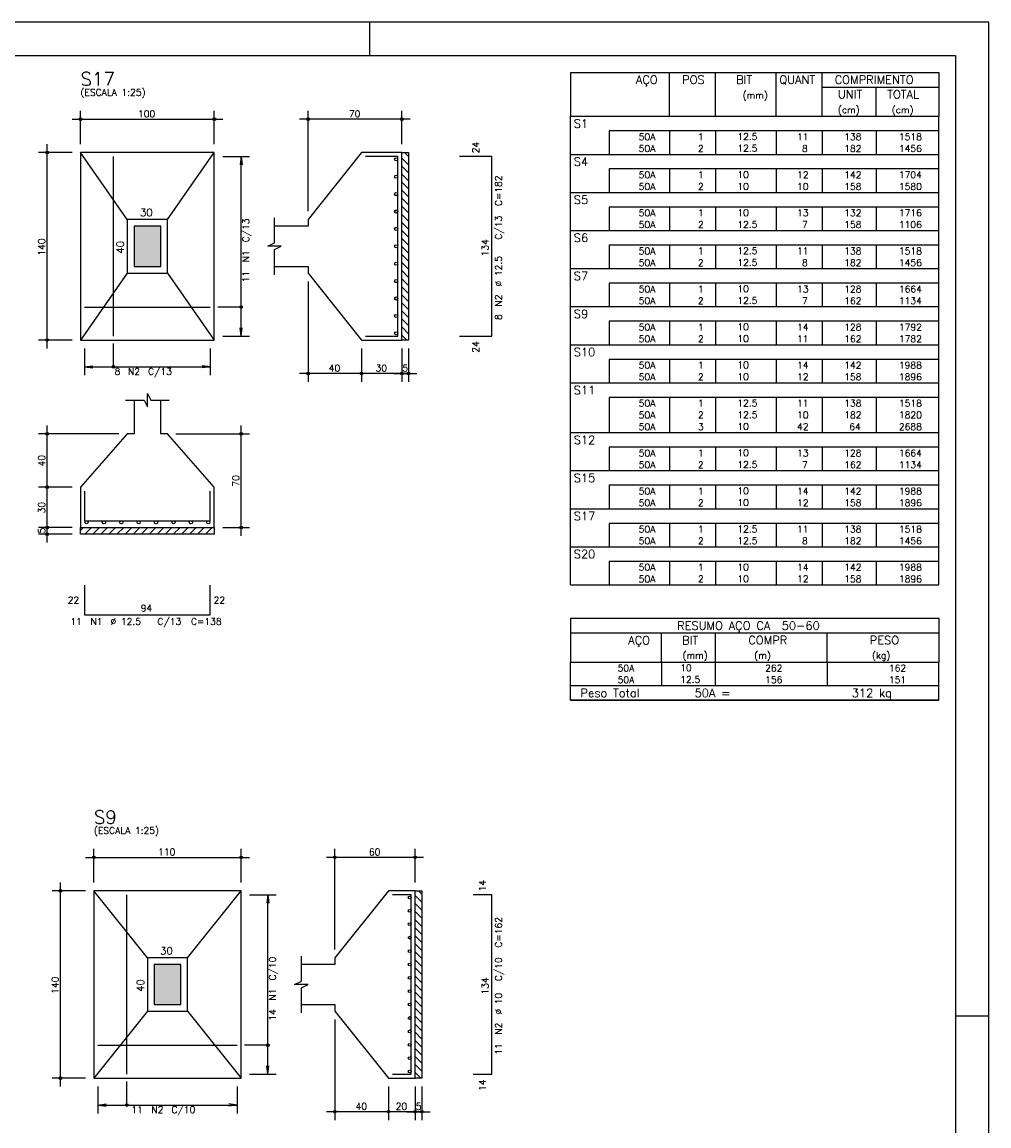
# Model space of a CAD drawing. Extents: x 0 to 84.1, y 0 to 59.4.
# Tile 6 of 6: x 55.2 to 84.1, y 26.4 to 59.4. Entities that reach past the tile are written whole.
import ezdxf

# ---------------------------------------------------------------- set-up
doc = ezdxf.new("R2010")
doc.units = 0
for name, color, linetype in [('1', 1, 'CONTINUOUS'), ('2', 2, 'CONTINUOUS'), ('3', 3, 'CONTINUOUS'), ('6', 6, 'CONTINUOUS'), ('7', 7, 'CONTINUOUS')]:
    doc.layers.add(name, color=color, linetype=linetype)
doc.styles.get("Standard").update_dxf_attribs({"font": 'ROMANS.SHX'})

msp = doc.modelspace()

# ---------------------------------------------------------------- linework, layer by layer
at = {"layer": '1', "linetype": 'CONTINUOUS'}
for p, q in [((66.631483, 55.5), (66.7528, 55.378683)), ((66.5528, 55.338267), (66.7528, 55.138267)), ((66.5528, 55.097851), (66.7528, 54.897851)), ((66.5528, 54.857434), (66.7528, 54.657434)), ((66.5528, 54.617018), (66.7528, 54.417018)), ((66.5528, 54.376602), (66.7528, 54.176602)), ((66.5528, 54.136185), (66.7528, 53.936185)), ((66.5528, 53.895769), (66.7528, 53.695769)), ((66.5528, 53.655353), (66.7528, 53.455353)), ((66.5528, 53.414936), (66.7528, 53.214936)), ((66.5528, 53.17452), (66.7528, 52.97452)), ((66.5528, 52.934104), (66.7528, 52.734104)), ((66.5528, 52.693688), (66.7528, 52.493688)), ((66.5528, 52.453271), (66.7528, 52.253271)), ((66.5528, 52.212855), (66.7528, 52.012855)), ((66.5528, 51.972439), (66.7528, 51.772439)), ((66.5528, 51.732022), (66.7528, 51.532022)), ((66.5528, 51.491606), (66.7528, 51.291606)), ((66.5528, 51.25119), (66.7528, 51.05119)), ((66.5528, 51.010773), (66.7528, 50.810773)), ((66.5528, 50.770357), (66.7528, 50.570357)), ((66.5528, 50.529941), (66.7528, 50.329941)), ((66.5528, 50.289525), (66.7528, 50.089525)), ((66.5528, 50.049108), (66.701908, 49.9)), ((56.9528, 44.210736), (57.042064, 44.3)), ((57.082481, 44.1), (57.282481, 44.3)), ((57.322897, 44.1), (57.522897, 44.3)), ((57.563313, 44.1), (57.763313, 44.3)), ((57.803729, 44.1), (58.003729, 44.3)), ((58.044146, 44.1), (58.244146, 44.3)), ((58.284562, 44.1), (58.484562, 44.3)), ((58.524978, 44.1), (58.724978, 44.3)), ((58.765395, 44.1), (58.965395, 44.3)), ((59.005811, 44.1), (59.205811, 44.3)), ((59.246227, 44.1), (59.446227, 44.3)), ((59.486644, 44.1), (59.686644, 44.3)), ((59.72706, 44.1), (59.92706, 44.3)), ((59.967476, 44.1), (60.167476, 44.3)), ((60.207892, 44.1), (60.407892, 44.3)), ((60.448309, 44.1), (60.648309, 44.3)), ((60.688725, 44.1), (60.888725, 44.3)), ((60.929141, 44.1), (60.9528, 44.123659)), ((67.051816, 33.4422), (67.1528, 33.341216)), ((66.9528, 33.300799), (67.1528, 33.100799)), ((66.9528, 33.060383), (67.1528, 32.860383)), ((66.9528, 32.819967), (67.1528, 32.619967)), ((66.9528, 32.579551), (67.1528, 32.379551)), ((66.9528, 32.339134), (67.1528, 32.139134)), ((66.9528, 32.098718), (67.1528, 31.898718)), ((66.9528, 31.858302), (67.1528, 31.658302)), ((66.9528, 31.617885), (67.1528, 31.417885)), ((66.9528, 31.377469), (67.1528, 31.177469)), ((66.9528, 31.137053), (67.1528, 30.937053)), ((66.9528, 30.896636), (67.1528, 30.696636)), ((66.9528, 30.65622), (67.1528, 30.45622)), ((66.9528, 30.415804), (67.1528, 30.215804)), ((66.9528, 30.175387), (67.1528, 29.975387)), ((66.9528, 29.934971), (67.1528, 29.734971)), ((66.9528, 29.694555), (67.1528, 29.494555)), ((66.9528, 29.454139), (67.1528, 29.254139)), ((66.9528, 29.213722), (67.1528, 29.013722)), ((66.9528, 28.973306), (67.1528, 28.773306)), ((66.9528, 28.73289), (67.1528, 28.53289)), ((66.9528, 28.492473), (67.1528, 28.292473)), ((66.9528, 28.252057), (67.1528, 28.052057)), ((66.9528, 28.011641), (67.122241, 27.8422))]:
    msp.add_line(p, q, dxfattribs=at)
for points in [[(66.5528, 49.9), (66.5528, 55.5), (66.7528, 55.5), (66.7528, 49.9), (66.5528, 49.9)], [(56.9528, 44.3), (60.9528, 44.3), (60.9528, 44.1), (56.9528, 44.1), (56.9528, 44.3)], [(66.9528, 27.8422), (66.9528, 33.4422), (67.1528, 33.4422), (67.1528, 27.8422), (66.9528, 27.8422)]]:
    msp.add_lwpolyline(points, dxfattribs=at)
at = {"layer": '2', "linetype": 'CONTINUOUS'}
for p, q in [((84.100006, 59.400002), (0, 59.400002)), ((65.600006, 58.400002), (65.600006, 59.400002)), ((84.100006, 0), (84.100006, 59.400002)), ((71.6, 57.897502), (71.6, 56.585002)), ((71.6, 57.897502), (82.6, 57.897502)), ((74.55, 56.585002), (74.55, 57.897502)), ((75.93, 56.585002), (75.93, 57.897502)), ((77.74, 56.585002), (77.74, 57.897502)), ((79.12, 56.585002), (79.12, 57.897502)), ((82.6, 57.897502), (82.6, 56.585002)), ((79.12, 57.460002), (82.6, 57.460002)), ((80.73, 56.585002), (80.73, 57.460002)), ((56.9528, 55.75), (56.9528, 56.75)), ((60.9528, 55.75), (60.9528, 56.75)), ((63.7528, 53.75), (63.7528, 56.75)), ((66.5528, 55.75), (66.5528, 56.75)), ((56.7028, 56.5), (61.2028, 56.5)), ((66.8028, 56.5), (63.5028, 56.5)), ((71.6, 56.585002), (82.6, 56.585002)), ((71.6, 56.147502), (71.6, 56.585002)), ((71.6, 56.585002), (82.6, 56.585002)), ((82.6, 56.147502), (82.6, 56.585002)), ((71.6, 55.797502), (71.6, 56.147502)), ((82.6, 56.147502), (72.75, 56.147502)), ((72.75, 56.147502), (72.75, 55.797502)), ((74.55, 56.147502), (74.55, 55.797502)), ((75.93, 56.147502), (75.93, 55.797502)), ((77.74, 56.147502), (77.74, 55.797502)), ((79.12, 56.147502), (79.12, 55.797502)), ((80.73, 56.147502), (80.73, 55.797502)), ((82.6, 55.797502), (82.6, 56.147502)), ((55.9528, 49.65), (55.9528, 55.75)), ((71.6, 55.447502), (71.6, 55.797502)), ((72.75, 55.797502), (72.75, 55.447502)), ((74.55, 55.797502), (74.55, 55.447502)), ((75.93, 55.797502), (75.93, 55.447502)), ((77.74, 55.797502), (77.74, 55.447502)), ((79.12, 55.797502), (79.12, 55.447502)), ((80.73, 55.797502), (80.73, 55.447502)), ((82.6, 55.447502), (82.6, 55.797502)), ((56.7028, 55.5), (55.7028, 55.5)), ((56.9528, 55.5), (56.9528, 55.5)), ((56.9528, 55.5), (56.9528, 55.5)), ((60.9528, 55.5), (60.9528, 55.5)), ((66.5528, 55.5), (66.5528, 55.5)), ((71.6, 55.010002), (71.6, 55.447502)), ((71.6, 55.447502), (82.6, 55.447502)), ((82.6, 55.010002), (82.6, 55.447502)), ((60.9528, 55.38), (60.9528, 55.38)), ((61.2028, 55.38), (62.0028, 55.38)), ((61.7528, 55.38), (61.720168, 55.132139)), ((61.7528, 50.02), (61.7528, 55.38)), ((61.7528, 55.38), (61.785432, 55.132139)), ((71.6, 54.660002), (71.6, 55.010002)), ((82.6, 55.010002), (72.75, 55.010002)), ((72.75, 55.010002), (72.75, 54.660002)), ((74.55, 55.010002), (74.55, 54.660002)), ((75.93, 55.010002), (75.93, 54.660002)), ((77.74, 55.010002), (77.74, 54.660002)), ((79.12, 55.010002), (79.12, 54.660002)), ((80.73, 55.010002), (80.73, 54.660002)), ((82.6, 54.660002), (82.6, 55.010002)), ((71.6, 54.310002), (71.6, 54.660002)), ((72.75, 54.660002), (72.75, 54.310002)), ((74.55, 54.660002), (74.55, 54.310002)), ((75.93, 54.660002), (75.93, 54.310002)), ((77.74, 54.660002), (77.74, 54.310002)), ((79.12, 54.660002), (79.12, 54.310002)), ((80.73, 54.660002), (80.73, 54.310002)), ((82.6, 54.310002), (82.6, 54.660002)), ((71.6, 53.872502), (71.6, 54.310002)), ((71.6, 54.310002), (82.6, 54.310002)), ((82.6, 53.872502), (82.6, 54.310002)), ((71.6, 53.522502), (71.6, 53.872502)), ((82.6, 53.872502), (72.75, 53.872502)), ((72.75, 53.872502), (72.75, 53.522502)), ((74.55, 53.872502), (74.55, 53.522502)), ((75.93, 53.872502), (75.93, 53.522502)), ((77.74, 53.872502), (77.74, 53.522502)), ((79.12, 53.872502), (79.12, 53.522502)), ((80.73, 53.872502), (80.73, 53.522502)), ((82.6, 53.522502), (82.6, 53.872502)), ((63.7528, 53.5), (63.7528, 53.5)), ((71.6, 53.172502), (71.6, 53.522502)), ((72.75, 53.522502), (72.75, 53.172502)), ((74.55, 53.522502), (74.55, 53.172502)), ((75.93, 53.522502), (75.93, 53.172502)), ((77.74, 53.522502), (77.74, 53.172502)), ((79.12, 53.522502), (79.12, 53.172502)), ((80.73, 53.522502), (80.73, 53.172502)), ((82.6, 53.172502), (82.6, 53.522502)), ((71.6, 52.735002), (71.6, 53.172502)), ((71.6, 53.172502), (82.6, 53.172502)), ((82.6, 52.735002), (82.6, 53.172502)), ((71.6, 52.385002), (71.6, 52.735002)), ((82.6, 52.735002), (72.75, 52.735002)), ((72.75, 52.735002), (72.75, 52.385002)), ((74.55, 52.735002), (74.55, 52.385002)), ((75.93, 52.735002), (75.93, 52.385002)), ((77.74, 52.735002), (77.74, 52.385002)), ((79.12, 52.735002), (79.12, 52.385002)), ((80.73, 52.735002), (80.73, 52.385002)), ((82.6, 52.385002), (82.6, 52.735002)), ((71.6, 52.035002), (71.6, 52.385002)), ((72.75, 52.385002), (72.75, 52.035002)), ((74.55, 52.385002), (74.55, 52.035002)), ((75.93, 52.385002), (75.93, 52.035002)), ((77.74, 52.385002), (77.74, 52.035002)), ((79.12, 52.385002), (79.12, 52.035002)), ((80.73, 52.385002), (80.73, 52.035002)), ((82.6, 52.035002), (82.6, 52.385002)), ((63.7528, 51.9), (63.7528, 51.9)), ((71.6, 51.597502), (71.6, 52.035002)), ((71.6, 52.035002), (82.6, 52.035002)), ((82.6, 51.597502), (82.6, 52.035002)), ((63.7528, 51.65), (63.7528, 48.65)), ((71.6, 51.247502), (71.6, 51.597502)), ((82.6, 51.597502), (72.75, 51.597502)), ((72.75, 51.597502), (72.75, 51.247502)), ((74.55, 51.597502), (74.55, 51.247502)), ((75.93, 51.597502), (75.93, 51.247502)), ((77.74, 51.597502), (77.74, 51.247502)), ((79.12, 51.597502), (79.12, 51.247502)), ((80.73, 51.597502), (80.73, 51.247502)), ((82.6, 51.247502), (82.6, 51.597502)), ((71.6, 50.897503), (71.6, 51.247502)), ((72.75, 51.247502), (72.75, 50.897503)), ((74.55, 51.247502), (74.55, 50.897503)), ((75.93, 51.247502), (75.93, 50.897503)), ((77.74, 51.247502), (77.74, 50.897503)), ((79.12, 51.247502), (79.12, 50.897503)), ((80.73, 51.247502), (80.73, 50.897503)), ((82.6, 50.897503), (82.6, 51.247502)), ((71.6, 50.460003), (71.6, 50.897503)), ((71.6, 50.897503), (82.6, 50.897503)), ((82.6, 50.460003), (82.6, 50.897503)), ((61.7528, 50.02), (61.720168, 50.267861)), ((61.7528, 50.02), (61.785432, 50.267861)), ((71.6, 50.110003), (71.6, 50.460003)), ((82.6, 50.460003), (72.75, 50.460003)), ((72.75, 50.460003), (72.75, 50.110003)), ((74.55, 50.460003), (74.55, 50.110003)), ((75.93, 50.460003), (75.93, 50.110003)), ((77.74, 50.460003), (77.74, 50.110003)), ((79.12, 50.460003), (79.12, 50.110003)), ((80.73, 50.460003), (80.73, 50.110003)), ((82.6, 50.110003), (82.6, 50.460003)), ((56.7028, 49.9), (55.7028, 49.9)), ((56.9528, 49.9), (56.9528, 49.9)), ((57.0728, 49.9), (57.0728, 49.9)), ((60.8328, 49.9), (60.8328, 49.9)), ((60.9528, 50.02), (60.9528, 50.02)), ((61.2028, 50.02), (62.0028, 50.02)), ((65.3528, 49.9), (65.3528, 49.9)), ((65.3528, 49.9), (65.3528, 49.9)), ((66.5528, 49.9), (66.5528, 49.9)), ((66.5528, 49.9), (66.5528, 49.9)), ((66.7528, 49.9), (66.7528, 49.9)), ((71.6, 49.760003), (71.6, 50.110003)), ((72.75, 50.110003), (72.75, 49.760003)), ((74.55, 50.110003), (74.55, 49.760003)), ((75.93, 50.110003), (75.93, 49.760003)), ((77.74, 50.110003), (77.74, 49.760003)), ((79.12, 50.110003), (79.12, 49.760003)), ((80.73, 50.110003), (80.73, 49.760003)), ((82.6, 49.760003), (82.6, 50.110003)), ((57.0728, 49.65), (57.0728, 48.85)), ((60.8328, 49.65), (60.8328, 48.85)), ((65.3528, 49.65), (65.3528, 48.65)), ((65.3528, 49.65), (65.3528, 48.65)), ((66.5528, 49.65), (66.5528, 48.65)), ((66.5528, 49.65), (66.5528, 48.65)), ((66.7528, 49.65), (66.7528, 48.65)), ((71.6, 49.322503), (71.6, 49.760003)), ((71.6, 49.760003), (82.6, 49.760003)), ((82.6, 49.322503), (82.6, 49.760003)), ((71.6, 48.972503), (71.6, 49.322503)), ((82.6, 49.322503), (72.75, 49.322503)), ((72.75, 49.322503), (72.75, 48.972503)), ((74.55, 49.322503), (74.55, 48.972503)), ((75.93, 49.322503), (75.93, 48.972503)), ((77.74, 49.322503), (77.74, 48.972503)), ((79.12, 49.322503), (79.12, 48.972503)), ((80.73, 49.322503), (80.73, 48.972503)), ((82.6, 48.972503), (82.6, 49.322503)), ((57.0728, 49.1), (57.320661, 49.132632)), ((57.0728, 49.1), (60.8328, 49.1)), ((57.0728, 49.1), (57.320661, 49.067368)), ((60.8328, 49.1), (60.584939, 49.132632)), ((60.8328, 49.1), (60.584939, 49.067368)), ((65.6028, 48.9), (63.5028, 48.9)), ((66.8028, 48.9), (65.1028, 48.9)), ((66.3028, 48.9), (67.0028, 48.9)), ((71.6, 48.622503), (71.6, 48.972503)), ((72.75, 48.972503), (72.75, 48.622503)), ((74.55, 48.972503), (74.55, 48.622503)), ((75.93, 48.972503), (75.93, 48.622503)), ((77.74, 48.972503), (77.74, 48.622503)), ((79.12, 48.972503), (79.12, 48.622503)), ((80.73, 48.972503), (80.73, 48.622503)), ((82.6, 48.622503), (82.6, 48.972503)), ((71.6, 48.185003), (71.6, 48.622503)), ((71.6, 48.622503), (82.6, 48.622503)), ((82.6, 48.185003), (82.6, 48.622503)), ((71.6, 47.835003), (71.6, 48.185003)), ((82.6, 48.185003), (72.75, 48.185003)), ((72.75, 48.185003), (72.75, 47.835003)), ((74.55, 48.185003), (74.55, 47.835003)), ((75.93, 48.185003), (75.93, 47.835003)), ((77.74, 48.185003), (77.74, 47.835003)), ((79.12, 48.185003), (79.12, 47.835003)), ((80.73, 48.185003), (80.73, 47.835003)), ((82.6, 47.835003), (82.6, 48.185003)), ((71.6, 47.485003), (71.6, 47.835003)), ((72.75, 47.835003), (72.75, 47.485003)), ((74.55, 47.835003), (74.55, 47.485003)), ((75.93, 47.835003), (75.93, 47.485003)), ((77.74, 47.835003), (77.74, 47.485003)), ((79.12, 47.835003), (79.12, 47.485003)), ((80.73, 47.835003), (80.73, 47.485003)), ((82.6, 47.485003), (82.6, 47.835003)), ((55.9528, 45.25), (55.9528, 47.35)), ((61.7528, 44.05), (61.7528, 47.35)), ((71.6, 47.135003), (71.6, 47.485003)), ((72.75, 47.485003), (72.75, 47.135003)), ((74.55, 47.485003), (74.55, 47.135003)), ((75.93, 47.485003), (75.93, 47.135003)), ((77.74, 47.485003), (77.74, 47.135003)), ((79.12, 47.485003), (79.12, 47.135003)), ((80.73, 47.485003), (80.73, 47.135003)), ((82.6, 47.135003), (82.6, 47.485003)), ((58.1028, 47.1), (55.7028, 47.1)), ((58.3528, 47.1), (58.3528, 47.1)), ((59.5528, 47.1), (59.5528, 47.1)), ((59.8028, 47.1), (62.0028, 47.1)), ((71.6, 46.697503), (71.6, 47.135003)), ((71.6, 47.135003), (82.6, 47.135003)), ((82.6, 46.697503), (82.6, 47.135003)), ((71.6, 46.347503), (71.6, 46.697503)), ((82.6, 46.697503), (72.75, 46.697503)), ((72.75, 46.697503), (72.75, 46.347503)), ((74.55, 46.697503), (74.55, 46.347503)), ((75.93, 46.697503), (75.93, 46.347503)), ((77.74, 46.697503), (77.74, 46.347503)), ((79.12, 46.697503), (79.12, 46.347503)), ((80.73, 46.697503), (80.73, 46.347503)), ((82.6, 46.347503), (82.6, 46.697503)), ((71.6, 45.997503), (71.6, 46.347503)), ((72.75, 46.347503), (72.75, 45.997503)), ((74.55, 46.347503), (74.55, 45.997503)), ((75.93, 46.347503), (75.93, 45.997503)), ((77.74, 46.347503), (77.74, 45.997503)), ((79.12, 46.347503), (79.12, 45.997503)), ((80.73, 46.347503), (80.73, 45.997503)), ((82.6, 45.997503), (82.6, 46.347503)), ((71.6, 45.560003), (71.6, 45.997503)), ((71.6, 45.997503), (82.6, 45.997503)), ((82.6, 45.560003), (82.6, 45.997503)), ((55.9528, 44.05), (55.9528, 45.75)), ((71.6, 45.210004), (71.6, 45.560003)), ((82.6, 45.560003), (72.75, 45.560003)), ((72.75, 45.560003), (72.75, 45.210004)), ((74.55, 45.560003), (74.55, 45.210004)), ((75.93, 45.560003), (75.93, 45.210004)), ((77.74, 45.560003), (77.74, 45.210004)), ((79.12, 45.560003), (79.12, 45.210004)), ((80.73, 45.560003), (80.73, 45.210004)), ((82.6, 45.210004), (82.6, 45.560003)), ((56.7028, 45.5), (55.7028, 45.5)), ((56.7028, 45.5), (55.7028, 45.5)), ((56.9528, 45.5), (56.9528, 45.5)), ((56.9528, 45.5), (56.9528, 45.5)), ((71.6, 44.860004), (71.6, 45.210004)), ((72.75, 45.210004), (72.75, 44.860004)), ((74.55, 45.210004), (74.55, 44.860004)), ((75.93, 45.210004), (75.93, 44.860004)), ((77.74, 45.210004), (77.74, 44.860004)), ((79.12, 45.210004), (79.12, 44.860004)), ((80.73, 45.210004), (80.73, 44.860004)), ((82.6, 44.860004), (82.6, 45.210004)), ((71.6, 44.422504), (71.6, 44.860004)), ((71.6, 44.860004), (82.6, 44.860004)), ((82.6, 44.422504), (82.6, 44.860004)), ((55.9528, 43.85), (55.9528, 44.55)), ((56.7028, 44.3), (55.7028, 44.3)), ((56.7028, 44.3), (55.7028, 44.3)), ((56.9528, 44.3), (56.9528, 44.3)), ((56.9528, 44.3), (56.9528, 44.3)), ((60.9528, 44.3), (60.9528, 44.3)), ((61.2028, 44.3), (62.0028, 44.3)), ((71.6, 44.072504), (71.6, 44.422504)), ((82.6, 44.422504), (72.75, 44.422504)), ((72.75, 44.422504), (72.75, 44.072504)), ((74.55, 44.422504), (74.55, 44.072504)), ((75.93, 44.422504), (75.93, 44.072504)), ((77.74, 44.422504), (77.74, 44.072504)), ((79.12, 44.422504), (79.12, 44.072504)), ((80.73, 44.422504), (80.73, 44.072504)), ((82.6, 44.072504), (82.6, 44.422504)), ((56.7028, 44.1), (55.7028, 44.1)), ((56.9528, 44.1), (56.9528, 44.1)), ((71.6, 43.722504), (71.6, 44.072504)), ((72.75, 44.072504), (72.75, 43.722504)), ((74.55, 44.072504), (74.55, 43.722504)), ((75.93, 44.072504), (75.93, 43.722504)), ((77.74, 44.072504), (77.74, 43.722504)), ((79.12, 44.072504), (79.12, 43.722504)), ((80.73, 44.072504), (80.73, 43.722504)), ((82.6, 43.722504), (82.6, 44.072504)), ((71.6, 43.285004), (71.6, 43.722504)), ((71.6, 43.722504), (82.6, 43.722504)), ((82.6, 43.285004), (82.6, 43.722504)), ((71.6, 42.935004), (71.6, 43.285004)), ((82.6, 43.285004), (72.75, 43.285004)), ((72.75, 43.285004), (72.75, 42.935004)), ((74.55, 43.285004), (74.55, 42.935004)), ((75.93, 43.285004), (75.93, 42.935004)), ((77.74, 43.285004), (77.74, 42.935004)), ((79.12, 43.285004), (79.12, 42.935004)), ((80.73, 43.285004), (80.73, 42.935004)), ((82.6, 42.935004), (82.6, 43.285004)), ((71.6, 42.585004), (71.6, 42.935004)), ((72.75, 42.935004), (72.75, 42.585004)), ((74.55, 42.935004), (74.55, 42.585004)), ((75.93, 42.935004), (75.93, 42.585004)), ((77.74, 42.935004), (77.74, 42.585004)), ((79.12, 42.935004), (79.12, 42.585004)), ((80.73, 42.935004), (80.73, 42.585004)), ((82.6, 42.585004), (82.6, 42.935004)), ((71.6, 42.585004), (82.6, 42.585004)), ((71.6, 41.585004), (71.6, 40.272504)), ((71.6, 41.585004), (82.6, 41.585004)), ((82.6, 41.585004), (82.6, 40.272504)), ((71.6, 41.147504), (82.6, 41.147504)), ((74.32, 40.272504), (74.32, 41.147504)), ((75.93, 40.272504), (75.93, 41.147504)), ((79.265, 40.272504), (79.265, 41.147504)), ((71.6, 40.272504), (82.6, 40.272504)), ((71.6, 39.922504), (71.6, 40.272504)), ((74.32, 40.272504), (74.32, 39.922504)), ((75.93, 39.922504), (75.93, 40.272504)), ((79.265, 40.272504), (79.265, 39.922504)), ((82.6, 39.922504), (82.6, 40.272504)), ((71.6, 39.572503), (71.6, 39.922504)), ((74.32, 39.922504), (74.32, 39.572504)), ((75.93, 39.572503), (75.93, 39.922504)), ((79.265, 39.922504), (79.265, 39.572503)), ((82.6, 39.572503), (82.6, 39.922504)), ((71.6, 39.572503), (82.6, 39.572503)), ((71.6, 39.135003), (71.6, 39.572503)), ((71.6, 39.572503), (82.6, 39.572503)), ((82.6, 39.135003), (82.6, 39.572503)), ((82.6, 39.135003), (71.6, 39.135003)), ((71.6, 39.135003), (82.6, 39.135003)), ((57.3528, 33.6922), (57.3528, 34.6922)), ((61.7528, 33.6922), (61.7528, 34.6922)), ((64.5528, 31.6922), (64.5528, 34.6922)), ((66.9528, 33.6922), (66.9528, 34.6922)), ((57.1028, 34.4422), (62.0028, 34.4422)), ((67.2028, 34.4422), (64.3028, 34.4422)), ((56.3528, 27.5922), (56.3528, 33.6922)), ((57.1028, 33.4422), (56.1028, 33.4422)), ((57.3528, 33.4422), (57.3528, 33.4422)), ((57.3528, 33.4422), (57.3528, 33.4422)), ((61.7528, 33.4422), (61.7528, 33.4422)), ((61.7528, 33.3222), (61.7528, 33.3222)), ((62.0028, 33.3222), (62.8028, 33.3222)), ((62.5528, 33.3222), (62.520168, 33.074339)), ((62.5528, 27.9622), (62.5528, 33.3222)), ((62.5528, 33.3222), (62.585432, 33.074339)), ((66.9528, 33.4422), (66.9528, 33.4422)), ((64.5528, 31.4422), (64.5528, 31.4422)), ((64.5528, 29.8422), (64.5528, 29.8422)), ((84.100006, 29.700001), (83.100006, 29.700001)), ((64.5528, 29.5922), (64.5528, 26.5922)), ((62.5528, 27.9622), (62.520168, 28.210061)), ((62.5528, 27.9622), (62.585432, 28.210061)), ((57.1028, 27.8422), (56.1028, 27.8422)), ((57.3528, 27.8422), (57.3528, 27.8422)), ((57.4728, 27.8422), (57.4728, 27.8422)), ((61.6328, 27.8422), (61.6328, 27.8422)), ((61.7528, 27.9622), (61.7528, 27.9622)), ((62.0028, 27.9622), (62.8028, 27.9622)), ((66.1528, 27.8422), (66.1528, 27.8422)), ((66.1528, 27.8422), (66.1528, 27.8422)), ((66.9528, 27.8422), (66.9528, 27.8422)), ((66.9528, 27.8422), (66.9528, 27.8422)), ((67.1528, 27.8422), (67.1528, 27.8422)), ((57.4728, 27.5922), (57.4728, 26.7922)), ((61.6328, 27.5922), (61.6328, 26.7922)), ((66.1528, 27.5922), (66.1528, 26.5922)), ((66.1528, 27.5922), (66.1528, 26.5922)), ((66.9528, 27.5922), (66.9528, 26.5922)), ((66.9528, 27.5922), (66.9528, 26.5922)), ((67.1528, 27.5922), (67.1528, 26.5922)), ((57.4728, 27.0422), (57.720661, 27.074832)), ((61.6328, 27.0422), (61.384939, 27.074832)), ((57.4728, 27.0422), (61.6328, 27.0422)), ((57.4728, 27.0422), (57.720661, 27.009568)), ((61.6328, 27.0422), (61.384939, 27.009568)), ((66.4028, 26.8422), (64.3028, 26.8422)), ((67.2028, 26.8422), (65.9028, 26.8422)), ((66.7028, 26.8422), (67.4028, 26.8422))]:
    msp.add_line(p, q, dxfattribs=at)
for points in [[(83.100006, 1), (2.5, 1), (2.5, 58.400002), (83.100006, 58.400002), (83.100006, 1)], [(56.9528, 49.9), (60.9528, 49.9), (60.9528, 55.5), (56.9528, 55.5), (56.9528, 49.9)], [(58.3528, 53.5), (56.9528, 55.5)], [(59.5528, 53.5), (60.9528, 55.5)], [(62.7528, 52.1), (63.7528, 52.1), (63.7528, 51.9), (65.3528, 49.9), (66.5528, 49.9), (66.5528, 55.5), (65.3528, 55.5), (63.7528, 53.5), (63.7528, 53.3), (62.7528, 53.3)], [(58.3528, 51.9), (59.5528, 51.9), (59.5528, 53.5), (58.3528, 53.5), (58.3528, 51.9)], [(62.7528, 51.85), (62.7528, 52.6), (62.9528, 52.7), (62.5528, 52.7), (62.7528, 52.8), (62.7528, 53.55)], [(58.5528, 52.1), (59.3528, 52.1), (59.3528, 53.3), (58.5528, 53.3), (58.5528, 52.1)], [(58.3528, 51.9), (56.9528, 49.9)], [(59.5528, 51.9), (60.9528, 49.9)], [(61.7528, 50.885), (61.0528, 50.885)], [(57.9378, 49.1), (57.9378, 49.8)], [(58.3028, 48.1), (58.8528, 48.1), (58.9528, 47.9), (58.9528, 48.3), (59.0528, 48.1), (59.6028, 48.1)], [(58.5528, 48.1), (58.5528, 47.1), (58.3528, 47.1), (56.9528, 45.5), (56.9528, 44.3), (60.9528, 44.3), (60.9528, 45.5), (59.5528, 47.1), (59.3528, 47.1), (59.3528, 48.1)], [(57.3528, 27.8422), (61.7528, 27.8422), (61.7528, 33.4422), (57.3528, 33.4422), (57.3528, 27.8422)], [(58.9528, 31.4422), (57.3528, 33.4422)], [(60.1528, 31.4422), (61.7528, 33.4422)], [(63.5528, 30.0422), (64.5528, 30.0422), (64.5528, 29.8422), (66.1528, 27.8422), (66.9528, 27.8422), (66.9528, 33.4422), (66.1528, 33.4422), (64.5528, 31.4422), (64.5528, 31.2422), (63.5528, 31.2422)], [(58.9528, 29.8422), (60.1528, 29.8422), (60.1528, 31.4422), (58.9528, 31.4422), (58.9528, 29.8422)], [(63.5528, 29.7922), (63.5528, 30.5422), (63.7528, 30.6422), (63.3528, 30.6422), (63.5528, 30.7422), (63.5528, 31.4922)], [(59.1528, 30.0422), (59.9528, 30.0422), (59.9528, 31.2422), (59.1528, 31.2422), (59.1528, 30.0422)], [(58.9528, 29.8422), (57.3528, 27.8422)], [(60.1528, 29.8422), (61.7528, 27.8422)], [(62.5528, 28.8272), (61.8528, 28.8272)], [(58.3378, 27.0422), (58.3378, 27.7422)]]:
    msp.add_lwpolyline(points, dxfattribs=at)
for centre, radius in [((56.9528, 56.5), 0.04), ((56.9528, 56.5), 0.02), ((60.9528, 56.5), 0.04), ((60.9528, 56.5), 0.02), ((63.7528, 56.5), 0.04), ((63.7528, 56.5), 0.02), ((66.5528, 56.5), 0.04), ((66.5528, 56.5), 0.02), ((55.9528, 55.5), 0.04), ((55.9528, 55.5), 0.02), ((61.7528, 50.885), 0.04), ((55.9528, 49.9), 0.04), ((55.9528, 49.9), 0.02), ((57.9378, 49.1), 0.04), ((63.7528, 48.9), 0.04), ((63.7528, 48.9), 0.02), ((65.3528, 48.9), 0.04), ((65.3528, 48.9), 0.04), ((65.3528, 48.9), 0.02), ((65.3528, 48.9), 0.02), ((66.5528, 48.9), 0.04), ((66.5528, 48.9), 0.04), ((66.5528, 48.9), 0.02), ((66.5528, 48.9), 0.02), ((66.7528, 48.9), 0.04), ((66.7528, 48.9), 0.02), ((55.9528, 47.1), 0.04), ((55.9528, 47.1), 0.02), ((61.7528, 47.1), 0.04), ((61.7528, 47.1), 0.02), ((55.9528, 45.5), 0.04), ((55.9528, 45.5), 0.04), ((55.9528, 45.5), 0.02), ((55.9528, 45.5), 0.02), ((55.9528, 44.3), 0.04), ((55.9528, 44.3), 0.04), ((55.9528, 44.3), 0.02), ((55.9528, 44.3), 0.02), ((61.7528, 44.3), 0.04), ((61.7528, 44.3), 0.02), ((55.9528, 44.1), 0.04), ((55.9528, 44.1), 0.02), ((57.3528, 34.4422), 0.04), ((57.3528, 34.4422), 0.02), ((61.7528, 34.4422), 0.04), ((61.7528, 34.4422), 0.02), ((64.5528, 34.4422), 0.04), ((64.5528, 34.4422), 0.02), ((66.9528, 34.4422), 0.04), ((66.9528, 34.4422), 0.02), ((56.3528, 33.4422), 0.04), ((56.3528, 33.4422), 0.02), ((62.5528, 28.8272), 0.04), ((56.3528, 27.8422), 0.04), ((56.3528, 27.8422), 0.02), ((58.3378, 27.0422), 0.04), ((64.5528, 26.8422), 0.04), ((64.5528, 26.8422), 0.02), ((66.1528, 26.8422), 0.04), ((66.1528, 26.8422), 0.04), ((66.1528, 26.8422), 0.02), ((66.1528, 26.8422), 0.02), ((66.9528, 26.8422), 0.04), ((66.9528, 26.8422), 0.04), ((66.9528, 26.8422), 0.02), ((66.9528, 26.8422), 0.02), ((67.1528, 26.8422), 0.04), ((67.1528, 26.8422), 0.02)]:
    msp.add_circle(centre, radius, dxfattribs=at)
for points in [[(58.5528, 52.1), (59.3528, 52.1), (59.3528, 53.3)], [(58.5528, 52.1), (59.3528, 53.3), (58.5528, 53.3)], [(58.5528, 52.1), (58.5528, 53.3), (58.5528, 52.1)], [(59.1528, 30.0422), (59.9528, 30.0422), (59.9528, 31.2422)], [(59.1528, 30.0422), (59.9528, 31.2422), (59.1528, 31.2422)], [(59.1528, 30.0422), (59.1528, 31.2422), (59.1528, 30.0422)]]:
    msp.add_solid(points, dxfattribs=at)
at = {"layer": '3', "linetype": 'CONTINUOUS'}
for centre, radius in [((66.385415, 55.3), 0.047385), ((66.385415, 54.78), 0.047385), ((66.385415, 54.26), 0.047385), ((66.385415, 53.74), 0.047385), ((66.385415, 53.22), 0.047385), ((66.385415, 52.7), 0.047385), ((66.385415, 52.18), 0.047385), ((66.385415, 51.66), 0.047385), ((66.385415, 51.14), 0.047385), ((66.385415, 50.62), 0.047385), ((66.385415, 50.1), 0.047385), ((57.1328, 44.452615), 0.047385), ((57.6528, 44.452615), 0.047385), ((58.1728, 44.452615), 0.047385), ((58.6928, 44.452615), 0.047385), ((59.2128, 44.452615), 0.047385), ((59.7328, 44.452615), 0.047385), ((60.2528, 44.452615), 0.047385), ((60.7728, 44.452615), 0.047385), ((66.79149, 33.2422), 0.04131), ((66.79149, 32.8422), 0.04131), ((66.79149, 32.4422), 0.04131), ((66.79149, 32.0422), 0.04131), ((66.79149, 31.6422), 0.04131), ((66.79149, 31.2422), 0.04131), ((66.79149, 30.8422), 0.04131), ((66.79149, 30.4422), 0.04131), ((66.79149, 30.0422), 0.04131), ((66.79149, 29.6422), 0.04131), ((66.79149, 29.2422), 0.04131), ((66.79149, 28.8422), 0.04131), ((66.79149, 28.4422), 0.04131), ((66.79149, 28.0422), 0.04131)]:
    msp.add_circle(centre, radius, dxfattribs=at)
at = {"layer": '6', "linetype": 'CONTINUOUS'}
for p, q in [((57.9378, 50.02), (57.9378, 55.38)), ((66.4328, 55.38), (65.4728, 55.38)), ((66.4328, 50.02), (66.4328, 55.38)), ((69.2428, 55.38), (68.2828, 55.38)), ((69.2428, 50.02), (69.2428, 55.38)), ((57.0728, 50.885), (60.8328, 50.885)), ((65.4728, 50.02), (66.4328, 50.02)), ((68.2828, 50.02), (69.2428, 50.02)), ((57.0728, 45.38), (57.0728, 44.5)), ((60.8328, 44.5), (60.8328, 45.38)), ((57.0728, 44.5), (60.8328, 44.5)), ((57.0728, 42.57), (57.0728, 41.69)), ((60.8328, 41.69), (60.8328, 42.57)), ((57.0728, 41.69), (60.8328, 41.69)), ((58.3378, 27.9622), (58.3378, 33.3222)), ((66.8328, 33.3222), (66.2728, 33.3222)), ((66.8328, 27.9622), (66.8328, 33.3222)), ((69.2428, 33.3222), (68.6828, 33.3222)), ((69.2428, 27.9622), (69.2428, 33.3222)), ((57.4728, 28.8272), (61.6328, 28.8272)), ((66.2728, 27.9622), (66.8328, 27.9622)), ((68.6828, 27.9622), (69.2428, 27.9622))]:
    msp.add_line(p, q, dxfattribs=at)

# ---------------------------------------------------------------- texts
at = {"layer": '2', "linetype": 'CONTINUOUS'}
for s, height, p in [('AÇO', 0.25, (73.54958, 57.553752)), ('POS', 0.25, (74.93, 57.553752)), ('BIT', 0.25, (76.54, 57.553752)), ('QUANT', 0.25, (77.836489, 57.553752)), ('COMPRIMENTO', 0.25, (79.489469, 57.553752)), ('(ESCALA 1:25)', 0.2, (56.9528, 57.2)), ('(mm)', 0.2, (76.74, 57.116252)), ('UNIT', 0.25, (79.586854, 57.116252)), ('TOTAL', 0.25, (81.059307, 57.116252)), ('100', 0.2, (58.6728, 56.56)), ('70', 0.2, (64.9728, 56.56)), ('(cm)', 0.2, (79.586854, 56.678752)), ('(cm)', 0.2, (81.196854, 56.678752)), ('S1', 0.25, (71.695798, 56.241252)), ('     50A', 0.2, (72.889661, 55.872502)), ('  1', 0.2, (75.13, 55.872502)), ('   12.5', 0.2, (76.136543, 55.878545)), ('   11', 0.2, (77.92, 55.872502)), ('   138', 0.2, (79.33, 55.872502)), ('   1518', 0.2, (80.963622, 55.872502)), ('     50A', 0.2, (72.889661, 55.522502)), ('  2', 0.2, (75.13, 55.522502)), ('   12.5', 0.2, (76.136543, 55.528546)), ('    8', 0.2, (77.92, 55.522502)), ('   182', 0.2, (79.33, 55.522502)), ('   1456', 0.2, (80.963622, 55.522502)), ('S4', 0.25, (71.695798, 55.103752)), ('     50A', 0.2, (72.889661, 54.735002)), ('  1', 0.2, (75.13, 54.735002)), ('   10  ', 0.2, (76.136543, 54.741046)), ('   12', 0.2, (77.92, 54.735002)), ('   142', 0.2, (79.33, 54.735002)), ('   1704', 0.2, (80.963622, 54.735002)), ('     50A', 0.2, (72.889661, 54.385002)), ('  2', 0.2, (75.13, 54.385002)), ('   10  ', 0.2, (76.136543, 54.391046)), ('   10', 0.2, (77.92, 54.385002)), ('   158', 0.2, (79.33, 54.385002)), ('   1580', 0.2, (80.963622, 54.385002)), ('S5', 0.25, (71.695798, 53.966252)), ('30', 0.22, (58.7328, 53.6)), ('     50A', 0.2, (72.889661, 53.597502)), ('  1', 0.2, (75.13, 53.597502)), ('   10  ', 0.2, (76.136543, 53.603546)), ('   13', 0.2, (77.92, 53.597502)), ('   132', 0.2, (79.33, 53.597502)), ('   1716', 0.2, (80.963622, 53.597502)), ('     50A', 0.2, (72.889661, 53.247502)), ('  2', 0.2, (75.13, 53.247502)), ('   12.5', 0.2, (76.136543, 53.253546)), ('    7', 0.2, (77.92, 53.247502)), ('   158', 0.2, (79.33, 53.247502)), ('   1106', 0.2, (80.963622, 53.247502)), ('S6', 0.25, (71.695798, 52.828752)), ('     50A', 0.2, (72.889661, 52.460002)), ('  1', 0.2, (75.13, 52.460002)), ('   12.5', 0.2, (76.136543, 52.466046)), ('   11', 0.2, (77.92, 52.460002)), ('   138', 0.2, (79.33, 52.460002)), ('   1518', 0.2, (80.963622, 52.460002)), ('     50A', 0.2, (72.889661, 52.110002)), ('  2', 0.2, (75.13, 52.110002)), ('   12.5', 0.2, (76.136543, 52.116046)), ('    8', 0.2, (77.92, 52.110002)), ('   182', 0.2, (79.33, 52.110002)), ('   1456', 0.2, (80.963622, 52.110002)), ('S7', 0.25, (71.695798, 51.691252)), ('     50A', 0.2, (72.889661, 51.322502)), ('  1', 0.2, (75.13, 51.322502)), ('   10  ', 0.2, (76.136543, 51.328546)), ('   13', 0.2, (77.92, 51.322502)), ('   128', 0.2, (79.33, 51.322502)), ('   1664', 0.2, (80.963622, 51.322502)), ('     50A', 0.2, (72.889661, 50.972502)), ('  2', 0.2, (75.13, 50.972502)), ('   12.5', 0.2, (76.136543, 50.978546)), ('    7', 0.2, (77.92, 50.972502)), ('   162', 0.2, (79.33, 50.972502)), ('   1134', 0.2, (80.963622, 50.972502)), ('S9', 0.25, (71.695798, 50.553753)), ('     50A', 0.2, (72.889661, 50.185002)), ('  1', 0.2, (75.13, 50.185002)), ('   10  ', 0.2, (76.136543, 50.191046)), ('   14', 0.2, (77.92, 50.185002)), ('   128', 0.2, (79.33, 50.185002)), ('   1792', 0.2, (80.963622, 50.185002)), ('     50A', 0.2, (72.889661, 49.835003)), ('  2', 0.2, (75.13, 49.835003)), ('   10  ', 0.2, (76.136543, 49.841046)), ('   11', 0.2, (77.92, 49.835003)), ('   162', 0.2, (79.33, 49.835003)), ('   1782', 0.2, (80.963622, 49.835003)), ('S10', 0.25, (71.695798, 49.416253)), ('40', 0.2, (64.3728, 48.96)), ('30', 0.2, (65.7728, 48.96)), ('5', 0.2, (66.5728, 48.96)), ('     50A', 0.2, (72.889661, 49.047503)), ('  1', 0.2, (75.13, 49.047503)), ('   10  ', 0.2, (76.136543, 49.053547)), ('   14', 0.2, (77.92, 49.047503)), ('   142', 0.2, (79.33, 49.047503)), ('   1988', 0.2, (80.963622, 49.047503)), ('8', 0.2, (57.9728, 48.86)), ('N2', 0.2, (58.3728, 48.86)), ('C/13', 0.2, (58.9728, 48.86)), ('     50A', 0.2, (72.889661, 48.697503)), ('  2', 0.2, (75.13, 48.697503)), ('   10  ', 0.2, (76.136543, 48.703547)), ('   12', 0.2, (77.92, 48.697503)), ('   158', 0.2, (79.33, 48.697503)), ('   1896', 0.2, (80.963622, 48.697503)), ('S11', 0.25, (71.695798, 48.278753)), ('     50A', 0.2, (72.889661, 47.910003)), ('  1', 0.2, (75.13, 47.910003)), ('   12.5', 0.2, (76.136543, 47.916047)), ('   11', 0.2, (77.92, 47.910003)), ('   138', 0.2, (79.33, 47.910003)), ('   1518', 0.2, (80.963622, 47.910003)), ('     50A', 0.2, (72.889661, 47.560003)), ('  2', 0.2, (75.13, 47.560003)), ('   12.5', 0.2, (76.136543, 47.566047)), ('   10', 0.2, (77.92, 47.560003)), ('   182', 0.2, (79.33, 47.560003)), ('   1820', 0.2, (80.963622, 47.560003)), ('     50A', 0.2, (72.889661, 47.210003)), ('  3', 0.2, (75.13, 47.210003)), ('   10  ', 0.2, (76.136543, 47.216047)), ('   42', 0.2, (77.92, 47.210003)), ('    64', 0.2, (79.33, 47.210003)), ('   2688', 0.2, (80.963622, 47.210003)), ('S12', 0.25, (71.695798, 46.791253)), ('     50A', 0.2, (72.889661, 46.422503)), ('  1', 0.2, (75.13, 46.422503)), ('   10  ', 0.2, (76.136543, 46.428547)), ('   13', 0.2, (77.92, 46.422503)), ('   128', 0.2, (79.33, 46.422503)), ('   1664', 0.2, (80.963622, 46.422503)), ('     50A', 0.2, (72.889661, 46.072503)), ('  2', 0.2, (75.13, 46.072503)), ('   12.5', 0.2, (76.136543, 46.078547)), ('    7', 0.2, (77.92, 46.072503)), ('   162', 0.2, (79.33, 46.072503)), ('   1134', 0.2, (80.963622, 46.072503)), ('S15', 0.25, (71.695798, 45.653753)), ('     50A', 0.2, (72.889661, 45.285003)), ('  1', 0.2, (75.13, 45.285003)), ('   10  ', 0.2, (76.136543, 45.291047)), ('   14', 0.2, (77.92, 45.285003)), ('   142', 0.2, (79.33, 45.285003)), ('   1988', 0.2, (80.963622, 45.285003)), ('     50A', 0.2, (72.889661, 44.935003)), ('  2', 0.2, (75.13, 44.935003)), ('   10  ', 0.2, (76.136543, 44.941047)), ('   12', 0.2, (77.92, 44.935003)), ('   158', 0.2, (79.33, 44.935003)), ('   1896', 0.2, (80.963622, 44.935003)), ('S17', 0.25, (71.695798, 44.516254)), ('     50A', 0.2, (72.889661, 44.147504)), ('  1', 0.2, (75.13, 44.147504)), ('   12.5', 0.2, (76.136543, 44.153547)), ('   11', 0.2, (77.92, 44.147504)), ('   138', 0.2, (79.33, 44.147504)), ('   1518', 0.2, (80.963622, 44.147504)), ('     50A', 0.2, (72.889661, 43.797504)), ('  2', 0.2, (75.13, 43.797504)), ('   12.5', 0.2, (76.136543, 43.803548)), ('    8', 0.2, (77.92, 43.797504)), ('   182', 0.2, (79.33, 43.797504)), ('   1456', 0.2, (80.963622, 43.797504)), ('S20', 0.25, (71.695798, 43.378754)), ('     50A', 0.2, (72.889661, 43.010004)), ('  1', 0.2, (75.13, 43.010004)), ('   10  ', 0.2, (76.136543, 43.016048)), ('   14', 0.2, (77.92, 43.010004)), ('   142', 0.2, (79.33, 43.010004)), ('   1988', 0.2, (80.963622, 43.010004)), ('     50A', 0.2, (72.889661, 42.660004)), ('  2', 0.2, (75.13, 42.660004)), ('   10  ', 0.2, (76.136543, 42.666048)), ('   12', 0.2, (77.92, 42.660004)), ('   158', 0.2, (79.33, 42.660004)), ('   1896', 0.2, (80.963622, 42.660004)), ('22', 0.2, (56.5728, 42.03)), ('22', 0.2, (60.9328, 42.03)), ('94', 0.2, (58.7528, 41.79)), ('11', 0.2, (56.6528, 41.39)), ('N1', 0.2, (57.2528, 41.39)), ('%%c 12.5', 0.2, (57.8528, 41.39)), ('C/13', 0.2, (59.2528, 41.39)), ('C=138', 0.2, (60.2528, 41.39)), ('RESUMO AÇO CA  50-60', 0.25, (74.780497, 41.241254)), ('AÇO', 0.25, (73.31958, 40.803754)), ('BIT', 0.25, (74.93, 40.803754)), ('COMPR', 0.25, (76.908841, 40.807355)), ('PESO', 0.25, (80.53784, 40.807355)), ('(mm)', 0.2, (74.943861, 40.376254)), ('(m)', 0.2, (77.086146, 40.376254)), ('(kg)', 0.2, (80.606442, 40.376254)), ('     50A', 0.2, (72.259661, 39.997504)), ('   10  ', 0.2, (74.426542, 40.003548)), ('     262', 0.2, (76.667658, 39.997504)), ('    162', 0.2, (80.515265, 39.997504)), ('     50A', 0.2, (72.259661, 39.647504)), ('   12.5', 0.2, (74.426542, 39.653547)), ('     156', 0.2, (76.667658, 39.647504)), ('    151', 0.2, (80.515265, 39.647504)), ('Peso Total        50A =', 0.25, (71.892829, 39.228753)), ('    312 kg', 0.25, (79.257004, 39.228753)), ('(ESCALA 1:25)', 0.2, (57.3528, 35.1422)), ('110', 0.2, (59.2728, 34.5022)), ('60', 0.2, (65.5728, 34.5022)), ('30', 0.22, (59.3328, 31.5422)), ('40', 0.2, (65.1728, 26.9022)), ('20', 0.2, (66.3728, 26.9022)), ('5', 0.2, (66.9728, 26.9022)), ('11', 0.2, (58.4728, 26.8022)), ('N2', 0.2, (59.0728, 26.8022)), ('C/10', 0.2, (59.6728, 26.8022))]:
    msp.add_text(s, height=height, dxfattribs=at).set_placement(p)
for s, height, p in [('24', 0.2, (68.8628, 55.48)), ('C=182', 0.2, (69.5428, 53.9)), ('C/13', 0.2, (69.5428, 52.9)), ('C/13', 0.2, (61.9928, 52.82)), ('140', 0.2, (55.8928, 52.42)), ('40', 0.22, (58.2528, 52.48)), ('134', 0.2, (69.1428, 52.4)), ('N1', 0.2, (61.9928, 52.22)), ('%%c 12.5', 0.2, (69.5428, 51.5)), ('11', 0.2, (61.9928, 51.62)), ('N2', 0.2, (69.5428, 50.9)), ('8', 0.2, (69.5428, 50.5)), ('24', 0.2, (68.8628, 49.52)), ('40', 0.2, (55.8928, 46.12)), ('70', 0.2, (61.6928, 45.52)), ('30', 0.2, (55.8928, 44.72)), ('5', 0.2, (55.8928, 44.12)), ('14', 0.2, (69.0628, 33.4222)), ('C=162', 0.2, (69.5428, 31.7422)), ('C/10', 0.2, (62.7928, 30.7622)), ('C/10', 0.2, (69.5428, 30.7422)), ('140', 0.2, (56.2928, 30.3622)), ('40', 0.22, (58.8528, 30.4222)), ('134', 0.2, (69.1428, 30.3422)), ('N1', 0.2, (62.7928, 30.1622)), ('%%c 10', 0.2, (69.5428, 29.7422)), ('14', 0.2, (62.7928, 29.5622)), ('N2', 0.2, (69.5428, 29.1422)), ('11', 0.2, (69.5428, 28.5422)), ('14', 0.2, (69.0628, 27.4622))]:
    msp.add_text(s, height=height, rotation=90, dxfattribs=at).set_placement(p)
at = {"layer": '7', "linetype": 'CONTINUOUS'}
for s, p in [('S17', (56.9528, 57.5)), ('S9', (57.3528, 35.4422))]:
    msp.add_text(s, height=0.4, dxfattribs=at).set_placement(p)

doc.saveas('drawing.dxf')
